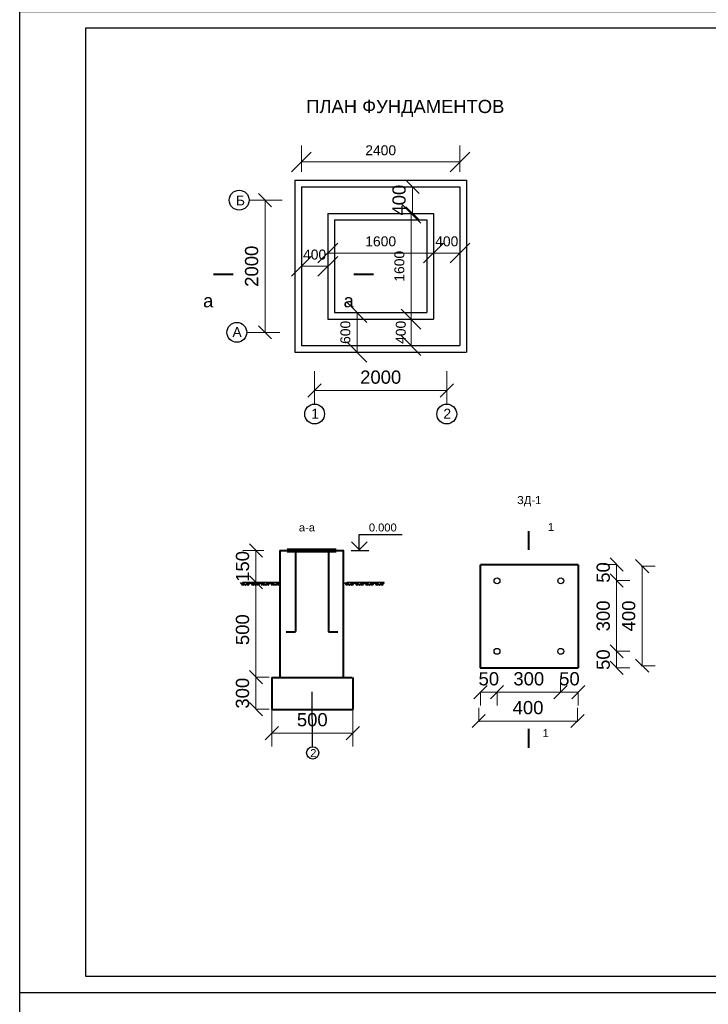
# Model space of a CAD drawing. Header units: millimetres. Extents: x 595270325 to 595481810, y -115960014 to -115841171.
# Tile 7 of 18: x 595270328 to 595280747, y -115930453 to -115915556. Entities that reach past the tile are written whole.
import ezdxf
from ezdxf.enums import TextEntityAlignment as Align

# ---------------------------------------------------------------- set-up
doc = ezdxf.new("R2010")
doc.units = ezdxf.units.MM
for name, color, linetype in [('Koty', 5, 'Continuous'), ('стена', 7, 'Continuous'), ('стены', 1, 'Continuous')]:
    doc.layers.add(name, color=color, linetype=linetype)
doc.styles.add('Arial 3.', font='arial.ttf')
doc.styles.get("Standard").update_dxf_attribs({"font": 'arial.ttf'})
doc.dimstyles.new('Xikmatillo', dxfattribs={"dimtxt": 200, "dimasz": 200, "dimexe": 200, "dimexo": 0, "dimgap": 100, "dimtad": 1, "dimtxsty": 'Standard', "dimblk": 'OBLIQUE', "dimcen": 0, "dimclrd": 7, "dimclre": 7, "dimclrt": 7, "dimadec": 0, "dimazin": 0, "dimtfac": 1, "dimtmove": 1, "dimatfit": 3, "dimldrblk": 'OBLIQUE', "dimfxl": 200, "dimlwd": 13, "dimlwe": 13, "dimarcsym": 0})
doc.dimstyles.new('YOQUB', dxfattribs={"dimtxt": 150, "dimasz": 300, "dimexe": 250, "dimexo": 0, "dimgap": 100, "dimtad": 1, "dimdec": 0, "dimtxsty": 'Standard', "dimblk": 'OBLIQUE', "dimcen": 0, "dimclrd": 7, "dimclre": 7, "dimclrt": 7, "dimadec": 0, "dimazin": 0, "dimtfac": 1, "dimtdec": 0, "dimtmove": 1, "dimatfit": 3, "dimldrblk": 'OBLIQUE', "dimfxl": 100, "dimlwd": 13, "dimlwe": 13, "dimarcsym": 0})

# ---------------------------------------------------------------- blocks, each defined once
blk = doc.blocks.new('_Oblique')
at = {"color": 0, "linetype": 'ByBlock', "lineweight": -2}
blk.add_line((-0.5, -0.5), (0.5, 0.5), dxfattribs=at)
blk = doc.blocks.new('*D145')
at = {"color": 7, "lineweight": 13, "transparency": 16777216}
for p, q in [((595274790, -115921167), (595274790, -115920967)), ((595276790, -115921167), (595276790, -115920967)), ((595276790, -115921167), (595274790, -115921167))]:
    blk.add_line(p, q, dxfattribs=at)
at = {"layer": 'Defpoints', "color": 0, "transparency": 16777216}
for p in [(595274790, -115921167), (595274790, -115921167), (595276790, -115921167)]:
    blk.add_point(p, dxfattribs=at)
at = {"color": 7, "lineweight": 13, "transparency": 16777216, "xscale": 200, "yscale": 200, "zscale": 200, "rotation": 180}
blk.add_blockref('_Oblique', (595274790, -115921167), dxfattribs=at)
at = {"color": 7, "lineweight": 13, "transparency": 16777216, "xscale": 200, "yscale": 200, "zscale": 200}
blk.add_blockref('_Oblique', (595276790, -115921167), dxfattribs=at)
at = {"color": 7, "lineweight": 15, "transparency": 16777216, "insert": (595275790, -115920965), "char_height": 200, "attachment_point": 5, "style": 'Arial 3.'}
blk.add_mtext('2000', dxfattribs=at)
blk = doc.blocks.new('*D146')
at = {"color": 7, "lineweight": 13, "transparency": 16777216}
for p, q in [((595274590, -115919286), (595274590, -115919036)), ((595274990, -115919086), (595274990, -115919536)), ((595274590, -115919286), (595274990, -115919286))]:
    blk.add_line(p, q, dxfattribs=at)
at = {"layer": 'Defpoints', "color": 0, "transparency": 16777216}
for p in [(595274990, -115919086), (595274590, -115919286), (595274990, -115919286)]:
    blk.add_point(p, dxfattribs=at)
at = {"color": 7, "lineweight": 13, "transparency": 16777216, "xscale": 300, "yscale": 300, "zscale": 300, "rotation": 180}
blk.add_blockref('_Oblique', (595274590, -115919286), dxfattribs=at)
at = {"color": 7, "lineweight": 13, "transparency": 16777216, "xscale": 300, "yscale": 300, "zscale": 300}
blk.add_blockref('_Oblique', (595274990, -115919286), dxfattribs=at)
at = {"color": 7, "transparency": 16777216, "insert": (595274790, -115919110), "char_height": 150, "attachment_point": 5}
blk.add_mtext('400', dxfattribs=at)
blk = doc.blocks.new('*D104')
at = {"color": 7, "lineweight": 13, "transparency": 16777216}
for p, q in [((595274590, -115917856), (595274590, -115917458)), ((595276990, -115917856), (595276990, -115917458)), ((595276990, -115917708), (595274590, -115917708))]:
    blk.add_line(p, q, dxfattribs=at)
at = {"layer": 'Defpoints', "color": 0, "transparency": 16777216}
for p in [(595274590, -115917708), (595274590, -115917856), (595276990, -115917856)]:
    blk.add_point(p, dxfattribs=at)
at = {"color": 7, "lineweight": 13, "transparency": 16777216, "xscale": 300, "yscale": 300, "zscale": 300, "rotation": 180}
blk.add_blockref('_Oblique', (595274590, -115917708), dxfattribs=at)
at = {"color": 7, "lineweight": 13, "transparency": 16777216, "xscale": 300, "yscale": 300, "zscale": 300}
blk.add_blockref('_Oblique', (595276990, -115917708), dxfattribs=at)
at = {"color": 7, "transparency": 16777216, "insert": (595275790, -115917532), "char_height": 150, "attachment_point": 5}
blk.add_mtext('2400', dxfattribs=at)
blk = doc.blocks.new('*D115')
at = {"color": 7, "lineweight": 13, "transparency": 16777216}
for p, q in [((595276419, -115918086), (595276071, -115918086)), ((595276271, -115918486), (595276271, -115918086)), ((595276479, -115918486), (595276071, -115918486))]:
    blk.add_line(p, q, dxfattribs=at)
at = {"layer": 'Defpoints', "color": 0, "transparency": 16777216}
for p in [(595276271, -115918086), (595276419, -115918086), (595276479, -115918486)]:
    blk.add_point(p, dxfattribs=at)
at = {"color": 7, "lineweight": 13, "transparency": 16777216, "xscale": 200, "yscale": 200, "zscale": 200}
for p, rotation in [((595276271, -115918086), 90), ((595276271, -115918486), 270)]:
    blk.add_blockref('_Oblique', p, dxfattribs=dict(at, rotation=rotation))
at = {"color": 7, "lineweight": 15, "transparency": 16777216, "insert": (595276069, -115918286), "char_height": 200, "attachment_point": 5, "rotation": 90, "style": 'Arial 3.'}
blk.add_mtext('400', dxfattribs=at)
blk = doc.blocks.new('*D116')
at = {"color": 7, "lineweight": 13, "transparency": 16777216}
for p, q in [((595276419, -115920086), (595276000, -115920086)), ((595276250, -115920486), (595276250, -115920086)), ((595276479, -115920486), (595276000, -115920486))]:
    blk.add_line(p, q, dxfattribs=at)
at = {"layer": 'Defpoints', "color": 0, "transparency": 16777216}
for p in [(595276250, -115920086), (595276419, -115920086), (595276479, -115920486)]:
    blk.add_point(p, dxfattribs=at)
at = {"color": 7, "lineweight": 13, "transparency": 16777216, "xscale": 300, "yscale": 300, "zscale": 300}
for p, rotation in [((595276250, -115920086), 90), ((595276250, -115920486), 270)]:
    blk.add_blockref('_Oblique', p, dxfattribs=dict(at, rotation=rotation))
at = {"color": 7, "transparency": 16777216, "insert": (595276095, -115920286), "char_height": 150, "attachment_point": 5, "rotation": 90}
blk.add_mtext('400', dxfattribs=at)
blk = doc.blocks.new('*D150')
at = {"color": 7, "lineweight": 13, "transparency": 16777216}
for p, q in [((595274084, -115918286), (595273840, -115918286)), ((595274040, -115920286), (595274040, -115918286)), ((595274084, -115920286), (595273840, -115920286))]:
    blk.add_line(p, q, dxfattribs=at)
at = {"layer": 'Defpoints', "color": 0, "transparency": 16777216}
for p in [(595274040, -115918286), (595274084, -115918286), (595274084, -115920286)]:
    blk.add_point(p, dxfattribs=at)
at = {"color": 7, "lineweight": 13, "transparency": 16777216, "xscale": 200, "yscale": 200, "zscale": 200}
for p, rotation in [((595274040, -115918286), 90), ((595274040, -115920286), 270)]:
    blk.add_blockref('_Oblique', p, dxfattribs=dict(at, rotation=rotation))
at = {"color": 7, "lineweight": 15, "transparency": 16777216, "insert": (595273838, -115919286), "char_height": 200, "attachment_point": 5, "rotation": 90, "style": 'Arial 3.'}
blk.add_mtext('2000', dxfattribs=at)
blk = doc.blocks.new('*D151')
at = {"color": 7, "lineweight": 13, "transparency": 16777216}
for p, q in [((595274990, -115918836), (595274990, -115919336)), ((595276590, -115918836), (595276590, -115919336)), ((595274990, -115919086), (595276590, -115919086))]:
    blk.add_line(p, q, dxfattribs=at)
at = {"layer": 'Defpoints', "color": 0, "transparency": 16777216}
for p in [(595274990, -115918836), (595276590, -115918836), (595276590, -115919086)]:
    blk.add_point(p, dxfattribs=at)
at = {"color": 7, "lineweight": 13, "transparency": 16777216, "xscale": 300, "yscale": 300, "zscale": 300, "rotation": 180}
blk.add_blockref('_Oblique', (595274990, -115919086), dxfattribs=at)
at = {"color": 7, "lineweight": 13, "transparency": 16777216, "xscale": 300, "yscale": 300, "zscale": 300}
blk.add_blockref('_Oblique', (595276590, -115919086), dxfattribs=at)
at = {"color": 7, "transparency": 16777216, "insert": (595275790, -115918910), "char_height": 150, "attachment_point": 5}
blk.add_mtext('1600', dxfattribs=at)
blk = doc.blocks.new('*D152')
at = {"color": 7, "lineweight": 13, "transparency": 16777216}
for p, q in [((595276590, -115919286), (595276590, -115918836)), ((595276990, -115919286), (595276990, -115918836)), ((595276590, -115919086), (595276990, -115919086))]:
    blk.add_line(p, q, dxfattribs=at)
at = {"layer": 'Defpoints', "color": 0, "transparency": 16777216}
for p in [(595276990, -115919086), (595276590, -115919286), (595276990, -115919286)]:
    blk.add_point(p, dxfattribs=at)
at = {"color": 7, "lineweight": 13, "transparency": 16777216, "xscale": 300, "yscale": 300, "zscale": 300, "rotation": 180}
blk.add_blockref('_Oblique', (595276590, -115919086), dxfattribs=at)
at = {"color": 7, "lineweight": 13, "transparency": 16777216, "xscale": 300, "yscale": 300, "zscale": 300}
blk.add_blockref('_Oblique', (595276990, -115919086), dxfattribs=at)
at = {"color": 7, "transparency": 16777216, "insert": (595276790, -115918910), "char_height": 150, "attachment_point": 5}
blk.add_mtext('400', dxfattribs=at)
blk = doc.blocks.new('*D153')
at = {"color": 7, "lineweight": 13, "transparency": 16777216}
for p, q in [((595275877, -115918486), (595276500, -115918486)), ((595276250, -115918486), (595276250, -115920086)), ((595275877, -115920086), (595276500, -115920086))]:
    blk.add_line(p, q, dxfattribs=at)
at = {"layer": 'Defpoints', "color": 0, "transparency": 16777216}
for p in [(595275877, -115918486), (595275877, -115920086), (595276250, -115920086)]:
    blk.add_point(p, dxfattribs=at)
at = {"color": 7, "lineweight": 13, "transparency": 16777216, "xscale": 300, "yscale": 300, "zscale": 300}
for p, rotation in [((595276250, -115918486), 90), ((595276250, -115920086), 270)]:
    blk.add_blockref('_Oblique', p, dxfattribs=dict(at, rotation=rotation))
at = {"color": 7, "transparency": 16777216, "insert": (595276074, -115919286), "char_height": 150, "attachment_point": 5, "rotation": 90}
blk.add_mtext('1600', dxfattribs=at)
blk = doc.blocks.new('*D154')
at = {"color": 7, "lineweight": 13, "transparency": 16777216}
for p, q in [((595275361, -115919986), (595275683, -115919986)), ((595275433, -115920586), (595275433, -115919986)), ((595275361, -115920586), (595275683, -115920586))]:
    blk.add_line(p, q, dxfattribs=at)
at = {"layer": 'Defpoints', "color": 0, "transparency": 16777216}
for p in [(595275361, -115919986), (595275433, -115919986), (595275361, -115920586)]:
    blk.add_point(p, dxfattribs=at)
at = {"color": 7, "lineweight": 13, "transparency": 16777216, "xscale": 300, "yscale": 300, "zscale": 300}
for p, rotation in [((595275433, -115919986), 90), ((595275433, -115920586), 270)]:
    blk.add_blockref('_Oblique', p, dxfattribs=dict(at, rotation=rotation))
at = {"color": 7, "transparency": 16777216, "insert": (595275257, -115920286), "char_height": 150, "attachment_point": 5, "rotation": 90}
blk.add_mtext('600', dxfattribs=at)
blk = doc.blocks.new('*D117')
at = {"layer": 'Defpoints', "color": 0, "transparency": 16777216}
for p in [(595275368, -115925956), (595274142, -115925965), (595275368, -115926350)]:
    blk.add_point(p, dxfattribs=at)
at = {"layer": 'Koty', "color": 7, "lineweight": 13, "transparency": 16777216}
for p, q in [((595275368, -115925956), (595275368, -115926550)), ((595274142, -115925965), (595274142, -115926550)), ((595274142, -115926350), (595275368, -115926350))]:
    blk.add_line(p, q, dxfattribs=at)
at = {"layer": 'Koty', "color": 7, "lineweight": 13, "transparency": 16777216, "xscale": 200, "yscale": 200, "zscale": 200, "rotation": 180}
blk.add_blockref('_Oblique', (595274142, -115926350), dxfattribs=at)
at = {"layer": 'Koty', "color": 7, "lineweight": 13, "transparency": 16777216, "xscale": 200, "yscale": 200, "zscale": 200}
blk.add_blockref('_Oblique', (595275368, -115926350), dxfattribs=at)
at = {"layer": 'Koty', "color": 7, "transparency": 16777216, "insert": (595274755, -115926148), "char_height": 200, "attachment_point": 5, "style": 'Arial 3.'}
blk.add_mtext('500', dxfattribs=at)
blk = doc.blocks.new('*D118')
at = {"layer": 'Defpoints', "color": 0, "transparency": 16777216}
for p in [(595273896, -115925502), (595273903, -115925502), (595273896, -115925989)]:
    blk.add_point(p, dxfattribs=at)
at = {"layer": 'Koty', "color": 7, "lineweight": 13, "transparency": 16777216}
for p, q in [((595273896, -115925502), (595274103, -115925502)), ((595273903, -115925989), (595273903, -115925502)), ((595273896, -115925989), (595274103, -115925989))]:
    blk.add_line(p, q, dxfattribs=at)
at = {"layer": 'Koty', "color": 7, "lineweight": 13, "transparency": 16777216, "xscale": 200, "yscale": 200, "zscale": 200}
for p, rotation in [((595273903, -115925502), 90), ((595273903, -115925989), 270)]:
    blk.add_blockref('_Oblique', p, dxfattribs=dict(at, rotation=rotation))
at = {"layer": 'Koty', "color": 7, "transparency": 16777216, "insert": (595273700, -115925746), "char_height": 200, "attachment_point": 5, "rotation": 90, "style": 'Arial 3.'}
blk.add_mtext('300', dxfattribs=at)
blk = doc.blocks.new('*D119')
at = {"layer": 'Defpoints', "color": 0, "transparency": 16777216}
for p in [(595273899, -115924068), (595273903, -115924068), (595273896, -115925502)]:
    blk.add_point(p, dxfattribs=at)
at = {"layer": 'Koty', "color": 7, "lineweight": 13, "transparency": 16777216}
for p, q in [((595273899, -115924068), (595274103, -115924068)), ((595273903, -115925502), (595273903, -115924068)), ((595273896, -115925502), (595274103, -115925502))]:
    blk.add_line(p, q, dxfattribs=at)
at = {"layer": 'Koty', "color": 7, "lineweight": 13, "transparency": 16777216, "xscale": 200, "yscale": 200, "zscale": 200}
for p, rotation in [((595273903, -115924068), 90), ((595273903, -115925502), 270)]:
    blk.add_blockref('_Oblique', p, dxfattribs=dict(at, rotation=rotation))
at = {"layer": 'Koty', "color": 7, "transparency": 16777216, "insert": (595273700, -115924785), "char_height": 200, "attachment_point": 5, "rotation": 90, "style": 'Arial 3.'}
blk.add_mtext('500', dxfattribs=at)
blk = doc.blocks.new('*D120')
at = {"layer": 'Defpoints', "color": 0, "transparency": 16777216}
for p in [(595273903, -115923588), (595274022, -115923588), (595273899, -115924068)]:
    blk.add_point(p, dxfattribs=at)
at = {"layer": 'Koty', "color": 7, "lineweight": 13, "transparency": 16777216}
for p, q in [((595274022, -115923588), (595273703, -115923588)), ((595273903, -115924068), (595273903, -115923588)), ((595273899, -115924068), (595274103, -115924068))]:
    blk.add_line(p, q, dxfattribs=at)
at = {"layer": 'Koty', "color": 7, "lineweight": 13, "transparency": 16777216, "xscale": 200, "yscale": 200, "zscale": 200}
for p, rotation in [((595273903, -115923588), 90), ((595273903, -115924068), 270)]:
    blk.add_blockref('_Oblique', p, dxfattribs=dict(at, rotation=rotation))
at = {"layer": 'Koty', "color": 7, "transparency": 16777216, "insert": (595273700, -115923828), "char_height": 200, "attachment_point": 5, "rotation": 90, "style": 'Arial 3.'}
blk.add_mtext('150', dxfattribs=at)
blk = doc.blocks.new('*D121')
at = {"layer": 'Defpoints', "color": 0, "transparency": 16777216}
for p in [(595277273, -115926180), (595278768, -115926167), (595278768, -115926180)]:
    blk.add_point(p, dxfattribs=at)
at = {"layer": 'Koty', "color": 7, "lineweight": 13, "transparency": 16777216}
for p, q in [((595277273, -115926180), (595277273, -115925967)), ((595278768, -115926180), (595278768, -115925967)), ((595277273, -115926167), (595278768, -115926167))]:
    blk.add_line(p, q, dxfattribs=at)
at = {"layer": 'Koty', "color": 7, "lineweight": 13, "transparency": 16777216, "xscale": 200, "yscale": 200, "zscale": 200, "rotation": 180}
blk.add_blockref('_Oblique', (595277273, -115926167), dxfattribs=at)
at = {"layer": 'Koty', "color": 7, "lineweight": 13, "transparency": 16777216, "xscale": 200, "yscale": 200, "zscale": 200}
blk.add_blockref('_Oblique', (595278768, -115926167), dxfattribs=at)
at = {"layer": 'Koty', "color": 7, "transparency": 16777216, "insert": (595278020, -115925965), "char_height": 200, "attachment_point": 5, "style": 'Arial 3.'}
blk.add_mtext('400', dxfattribs=at)
blk = doc.blocks.new('*D122')
at = {"layer": 'Defpoints', "color": 0, "transparency": 16777216}
for p in [(595279732, -115923824), (595279745, -115923824), (595279732, -115925330)]:
    blk.add_point(p, dxfattribs=at)
at = {"layer": 'Koty', "color": 7, "lineweight": 13, "transparency": 16777216}
for p, q in [((595279732, -115923824), (595279945, -115923824)), ((595279745, -115925330), (595279745, -115923824)), ((595279732, -115925330), (595279945, -115925330))]:
    blk.add_line(p, q, dxfattribs=at)
at = {"layer": 'Koty', "color": 7, "lineweight": 13, "transparency": 16777216, "xscale": 200, "yscale": 200, "zscale": 200}
for p, rotation in [((595279745, -115923824), 90), ((595279745, -115925330), 270)]:
    blk.add_blockref('_Oblique', p, dxfattribs=dict(at, rotation=rotation))
at = {"layer": 'Koty', "color": 7, "transparency": 16777216, "insert": (595279543, -115924577), "char_height": 200, "attachment_point": 5, "rotation": 90, "style": 'Arial 3.'}
blk.add_mtext('400', dxfattribs=at)
blk = doc.blocks.new('*D125')
at = {"layer": 'Defpoints', "color": 0, "transparency": 16777216}
for p in [(595277301, -115925731), (595277550, -115925731), (595277550, -115925731)]:
    blk.add_point(p, dxfattribs=at)
at = {"layer": 'Koty', "color": 7, "lineweight": 13, "transparency": 16777216}
for p, q in [((595277301, -115925731), (595277301, -115925931)), ((595277301, -115925731), (595277550, -115925731)), ((595277550, -115925731), (595277550, -115925931))]:
    blk.add_line(p, q, dxfattribs=at)
at = {"layer": 'Koty', "color": 7, "lineweight": 13, "transparency": 16777216, "xscale": 200, "yscale": 200, "zscale": 200, "rotation": 180}
blk.add_blockref('_Oblique', (595277301, -115925731), dxfattribs=at)
at = {"layer": 'Koty', "color": 7, "lineweight": 13, "transparency": 16777216, "xscale": 200, "yscale": 200, "zscale": 200}
blk.add_blockref('_Oblique', (595277550, -115925731), dxfattribs=at)
at = {"layer": 'Koty', "color": 7, "transparency": 16777216, "insert": (595277426, -115925529), "char_height": 200, "attachment_point": 5, "style": 'Arial 3.'}
blk.add_mtext('50', dxfattribs=at)
blk = doc.blocks.new('*D126')
at = {"layer": 'Defpoints', "color": 0, "transparency": 16777216}
for p in [(595277550, -115925731), (595278512, -115925731), (595278512, -115925733)]:
    blk.add_point(p, dxfattribs=at)
at = {"layer": 'Koty', "color": 7, "lineweight": 13, "transparency": 16777216}
for p, q in [((595278512, -115925733), (595278512, -115925531)), ((595277550, -115925731), (595277550, -115925931)), ((595277550, -115925731), (595278512, -115925731))]:
    blk.add_line(p, q, dxfattribs=at)
at = {"layer": 'Koty', "color": 7, "lineweight": 13, "transparency": 16777216, "xscale": 200, "yscale": 200, "zscale": 200, "rotation": 180}
blk.add_blockref('_Oblique', (595277550, -115925731), dxfattribs=at)
at = {"layer": 'Koty', "color": 7, "lineweight": 13, "transparency": 16777216, "xscale": 200, "yscale": 200, "zscale": 200}
blk.add_blockref('_Oblique', (595278512, -115925731), dxfattribs=at)
at = {"layer": 'Koty', "color": 7, "transparency": 16777216, "insert": (595278031, -115925529), "char_height": 200, "attachment_point": 5, "style": 'Arial 3.'}
blk.add_mtext('300', dxfattribs=at)
blk = doc.blocks.new('*D127')
at = {"layer": 'Defpoints', "color": 0, "transparency": 16777216}
for p in [(595278512, -115925733), (595278780, -115925729), (595278780, -115925731)]:
    blk.add_point(p, dxfattribs=at)
at = {"layer": 'Koty', "color": 7, "lineweight": 13, "transparency": 16777216}
for p, q in [((595278512, -115925733), (595278512, -115925531)), ((595278512, -115925731), (595278780, -115925731)), ((595278780, -115925729), (595278780, -115925931))]:
    blk.add_line(p, q, dxfattribs=at)
at = {"layer": 'Koty', "color": 7, "lineweight": 13, "transparency": 16777216, "xscale": 200, "yscale": 200, "zscale": 200, "rotation": 180}
blk.add_blockref('_Oblique', (595278512, -115925731), dxfattribs=at)
at = {"layer": 'Koty', "color": 7, "lineweight": 13, "transparency": 16777216, "xscale": 200, "yscale": 200, "zscale": 200}
blk.add_blockref('_Oblique', (595278780, -115925731), dxfattribs=at)
at = {"layer": 'Koty', "color": 7, "transparency": 16777216, "insert": (595278646, -115925529), "char_height": 200, "attachment_point": 5, "style": 'Arial 3.'}
blk.add_mtext('50', dxfattribs=at)
blk = doc.blocks.new('*D128')
at = {"layer": 'Defpoints', "color": 0, "transparency": 16777216}
for p in [(595279359, -115925112), (595279360, -115925112), (595279359, -115925363)]:
    blk.add_point(p, dxfattribs=at)
at = {"layer": 'Koty', "color": 7, "lineweight": 13, "transparency": 16777216}
for p, q in [((595279359, -115925112), (595279560, -115925112)), ((595279360, -115925363), (595279360, -115925112)), ((595279359, -115925363), (595279560, -115925363))]:
    blk.add_line(p, q, dxfattribs=at)
at = {"layer": 'Koty', "color": 7, "lineweight": 13, "transparency": 16777216, "xscale": 200, "yscale": 200, "zscale": 200}
for p, rotation in [((595279360, -115925112), 90), ((595279360, -115925363), 270)]:
    blk.add_blockref('_Oblique', p, dxfattribs=dict(at, rotation=rotation))
at = {"layer": 'Koty', "color": 7, "transparency": 16777216, "insert": (595279158, -115925238), "char_height": 200, "attachment_point": 5, "rotation": 90, "style": 'Arial 3.'}
blk.add_mtext('50', dxfattribs=at)
blk = doc.blocks.new('*D129')
at = {"layer": 'Defpoints', "color": 0, "transparency": 16777216}
for p in [(595279360, -115924041), (595279360, -115924041), (595279359, -115925112)]:
    blk.add_point(p, dxfattribs=at)
at = {"layer": 'Koty', "color": 7, "lineweight": 13, "transparency": 16777216}
for p, q in [((595279360, -115924041), (595279560, -115924041)), ((595279360, -115925112), (595279360, -115924041)), ((595279359, -115925112), (595279560, -115925112))]:
    blk.add_line(p, q, dxfattribs=at)
at = {"layer": 'Koty', "color": 7, "lineweight": 13, "transparency": 16777216, "xscale": 200, "yscale": 200, "zscale": 200}
for p, rotation in [((595279360, -115924041), 90), ((595279360, -115925112), 270)]:
    blk.add_blockref('_Oblique', p, dxfattribs=dict(at, rotation=rotation))
at = {"layer": 'Koty', "color": 7, "transparency": 16777216, "insert": (595279158, -115924576), "char_height": 200, "attachment_point": 5, "rotation": 90, "style": 'Arial 3.'}
blk.add_mtext('300', dxfattribs=at)
blk = doc.blocks.new('*D130')
at = {"layer": 'Defpoints', "color": 0, "transparency": 16777216}
for p in [(595279360, -115923798), (595279363, -115923798), (595279360, -115924041)]:
    blk.add_point(p, dxfattribs=at)
at = {"layer": 'Koty', "color": 7, "lineweight": 13, "transparency": 16777216}
for p, q in [((595279363, -115923798), (595279160, -115923798)), ((595279360, -115924041), (595279360, -115923798)), ((595279360, -115924041), (595279560, -115924041))]:
    blk.add_line(p, q, dxfattribs=at)
at = {"layer": 'Koty', "color": 7, "lineweight": 13, "transparency": 16777216, "xscale": 200, "yscale": 200, "zscale": 200}
for p, rotation in [((595279360, -115923798), 90), ((595279360, -115924041), 270)]:
    blk.add_blockref('_Oblique', p, dxfattribs=dict(at, rotation=rotation))
at = {"layer": 'Koty', "color": 7, "transparency": 16777216, "insert": (595279158, -115923919), "char_height": 200, "attachment_point": 5, "rotation": 90, "style": 'Arial 3.'}
blk.add_mtext('50', dxfattribs=at)

msp = doc.modelspace()

# ---------------------------------------------------------------- linework, layer by layer
at = {"color": 0, "lineweight": 30}
for p, q in [((595274490, -115917986.02), (595274490, -115920586.311)), ((595274490, -115917986.02), (595277090, -115917986.02)), ((595277090, -115917986.02), (595277090, -115920586.311)), ((595274590, -115918086.02), (595274590, -115920486.311)), ((595274590, -115918086.02), (595276990, -115918086.02)), ((595276990, -115918086.02), (595276990, -115920486.311)), ((595274990, -115918486.02), (595274990, -115920086.311)), ((595274990, -115918486.02), (595276590, -115918486.02)), ((595276590, -115918486.02), (595276590, -115920086.311)), ((595275090, -115918586.02), (595275090, -115919986.311)), ((595275090, -115918586.02), (595276490, -115918586.02)), ((595276490, -115918586.02), (595276490, -115919986.311)), ((595275090, -115919986.311), (595276490, -115919986.311)), ((595274990, -115920086.311), (595276590, -115920086.311)), ((595274490, -115920586.311), (595277090, -115920586.311)), ((595274590, -115920486.311), (595276990, -115920486.311))]:
    msp.add_line(p, q, dxfattribs=at)
at = {"color": 0, "lineweight": 15}
for p, q in [((595273799.098, -115918286.02), (595274299.098, -115918286.02)), ((595273764.034, -115920286.311), (595274264.034, -115920286.311)), ((595274790, -115920871.543), (595274790, -115921371.543)), ((595276790, -115920871.543), (595276790, -115921371.543))]:
    msp.add_line(p, q, dxfattribs=at)
at = {"color": 0, "lineweight": -3}
msp.add_lwpolyline([(595270328.213, -115915430.572), (595291328.213, -115915430.572), (595291328.213, -115930280.572), (595270328.213, -115930280.572)], close=True, dxfattribs=at)
at = {"color": 0, "lineweight": 30}
msp.add_lwpolyline([(595271328.213, -115915680.572), (595291078.213, -115915680.572), (595291078.213, -115930030.572), (595271328.213, -115930030.572)], close=True, dxfattribs=at)
at = {"lineweight": 15}
for points in [[(595273558.111, -115919407.338, 30, 30, 0), (595273258.111, -115919407.338, 30, 30, 0), (595273358.111, -115919407.338, 0, 40, 0), (595273358.111, -115919607.338, 0, 0, 0), (595273358.111, -115919907.338, 0, 0, 0)], [(595275683.34, -115919407.338, 30, 30, 0), (595275383.34, -115919407.338, 30, 30, 0), (595275483.34, -115919407.338, 0, 40, 0), (595275483.34, -115919607.338, 0, 0, 0), (595275483.34, -115919907.338, 0, 0, 0)]]:
    msp.add_lwpolyline(points, format="xyseb", dxfattribs=at)
at = {"color": 0, "lineweight": 25}
for centre in [(595273649.098, -115918286.02), (595273614.034, -115920286.311), (595274790, -115921521.543), (595276790, -115921521.543)]:
    msp.add_circle(centre, 150, dxfattribs=at)
at = {"layer": 'Koty', "color": 0}
msp.add_line((595275345.499, -115923588.051), (595275610.832, -115923588.051), dxfattribs=at)
at = {"layer": 'Koty', "color": 0, "lineweight": 40}
for p, q in [((595274358.973, -115924819.572), (595274501.641, -115924819.572)), ((595275000.91, -115924819.572), (595275143.578, -115924819.572))]:
    msp.add_line(p, q, dxfattribs=at)
at = {"layer": 'Koty', "color": 0}
for points in [[(595278030.822, -115923580.474, 28.945, 28.945, 0), (595278030.822, -115923291.019, 28.945, 28.945, 0), (595278030.822, -115923387.504, 0, 38.594, 0), (595278223.792, -115923387.504, 0, 0, 0), (595278513.246, -115923387.504, 0, 0, 0)], [(595278030.822, -115926283.725, 28.945, 28.945, 0), (595278030.822, -115926573.18, 28.945, 28.945, 0), (595278030.822, -115926476.695, 0, 38.594, 0), (595278223.792, -115926476.695, 0, 0, 0), (595278513.246, -115926476.695, 0, 0, 0)]]:
    msp.add_lwpolyline(points, format="xyseb", dxfattribs=at)
for points in [[(595275466.105, -115923588.051), (595275466.105, -115923346.839), (595276116.786, -115923346.839)], [(595273664.461, -115924069.895), (595273697.681, -115924117.429)], [(595273687.314, -115924069.895), (595273720.534, -115924117.429)], [(595274264.873, -115924069.359), (595273699.55, -115924069.359)], [(595273710.874, -115924069.895), (595273744.094, -115924117.429)], [(595273770.241, -115924069.895), (595273737.021, -115924117.429)], [(595273793.095, -115924069.895), (595273759.875, -115924117.429)], [(595273815.712, -115924069.895), (595273782.492, -115924117.429)], [(595273816.929, -115924069.895), (595273850.148, -115924117.429)], [(595273839.782, -115924069.895), (595273873.002, -115924117.429)], [(595273863.341, -115924069.895), (595273896.561, -115924117.429)], [(595273922.709, -115924069.895), (595273889.489, -115924117.429)], [(595273945.562, -115924069.895), (595273912.342, -115924117.429)], [(595273968.18, -115924069.895), (595273934.96, -115924117.429)], [(595273963.606, -115924069.895), (595273996.826, -115924117.429)], [(595273986.459, -115924069.895), (595274019.679, -115924117.429)], [(595274010.018, -115924069.895), (595274043.238, -115924117.429)], [(595274069.386, -115924069.895), (595274036.166, -115924117.429)], [(595274092.239, -115924069.895), (595274059.019, -115924117.429)], [(595274114.857, -115924069.895), (595274081.637, -115924117.429)], [(595274114.143, -115924069.895), (595274147.363, -115924117.429)], [(595274136.996, -115924069.895), (595274170.216, -115924117.429)], [(595274160.556, -115924069.895), (595274193.776, -115924117.429)], [(595274219.923, -115924069.895), (595274186.703, -115924117.429)], [(595274242.776, -115924069.895), (595274209.557, -115924117.429)], [(595274265.394, -115924069.895), (595274232.174, -115924117.429)], [(595275241.537, -115924069.895), (595275274.757, -115924117.429)], [(595275264.39, -115924069.895), (595275297.61, -115924117.429)], [(595275841.949, -115924069.359), (595275276.626, -115924069.359)], [(595275287.949, -115924069.895), (595275321.169, -115924117.429)], [(595275347.317, -115924069.895), (595275314.097, -115924117.429)], [(595275370.17, -115924069.895), (595275336.95, -115924117.429)], [(595275392.788, -115924069.895), (595275359.568, -115924117.429)], [(595275394.004, -115924069.895), (595275427.224, -115924117.429)], [(595275416.857, -115924069.895), (595275450.077, -115924117.429)], [(595275440.417, -115924069.895), (595275473.637, -115924117.429)], [(595275499.784, -115924069.895), (595275466.564, -115924117.429)], [(595275522.638, -115924069.895), (595275489.418, -115924117.429)], [(595275545.255, -115924069.895), (595275512.036, -115924117.429)], [(595275540.681, -115924069.895), (595275573.901, -115924117.429)], [(595275563.535, -115924069.895), (595275596.755, -115924117.429)], [(595275587.094, -115924069.895), (595275620.314, -115924117.429)], [(595275646.462, -115924069.895), (595275613.242, -115924117.429)], [(595275669.315, -115924069.895), (595275636.095, -115924117.429)], [(595275691.933, -115924069.895), (595275658.713, -115924117.429)], [(595275691.219, -115924069.895), (595275724.439, -115924117.429)], [(595275714.072, -115924069.895), (595275747.292, -115924117.429)], [(595275737.631, -115924069.895), (595275770.851, -115924117.429)], [(595275796.999, -115924069.895), (595275763.779, -115924117.429)], [(595275819.852, -115924069.895), (595275786.632, -115924117.429)], [(595275842.47, -115924069.895), (595275809.25, -115924117.429)], [(595274758.987, -115926556.733), (595274755.553, -115925724.409)]]:
    msp.add_lwpolyline(points, dxfattribs=at)
at = {"layer": 'Koty', "color": 0, "const_width": 19.297}
msp.add_lwpolyline([(595275345.499, -115923453.802), (595275466.105, -115923574.408), (595275586.711, -115923453.802)], dxfattribs=at)
at = {"layer": 'Koty', "color": 0, "lineweight": 40}
for points in [[(595274265.579, -115923588.806), (595274265.579, -115925507.887)], [(595274265.579, -115923588.806), (595275230.428, -115923588.806)], [(595274501.641, -115923588.806), (595274501.641, -115924810.669)], [(595275000.91, -115923588.806), (595275000.91, -115924819.572)], [(595275224.893, -115923588.806), (595275224.893, -115925507.887)], [(595277294.689, -115923802.446), (595277294.689, -115925363.026)], [(595277298.791, -115923800.935), (595278779.647, -115923800.935)], [(595278778.739, -115923802.446), (595278778.739, -115925363.026)], [(595277294.689, -115925363.026), (595278779.647, -115925363.026)], [(595274142.456, -115925510.32), (595274142.456, -115925990.311)], [(595274145.147, -115925507.887), (595275358.687, -115925507.887)], [(595275368.148, -115925510.32), (595275368.148, -115925990.311)], [(595274142.456, -115925990.311), (595275368.148, -115925990.311)]]:
    msp.add_lwpolyline(points, dxfattribs=at)
at = {"layer": 'Koty', "color": 0, "lineweight": 100}
msp.add_lwpolyline([(595274375.371, -115923588.051), (595275115.799, -115923588.051)], dxfattribs=at)
at = {"layer": 'Koty', "color": 0}
for centre, radius in [((595277550.294, -115924045.392), 44.517), ((595278514.329, -115924045.392), 44.517), ((595277550.294, -115925112.41), 44.517), ((595278514.329, -115925112.41), 44.517), ((595274761.109, -115926649.566), 92.857)]:
    msp.add_circle(centre, radius, dxfattribs=at)
at = {"layer": 'стена', "color": 7, "lineweight": 25, "ltscale": 10}
msp.add_line((595270328.213, -115945030.572), (595270328.213, -115930280.572), dxfattribs=at)

# ---------------------------------------------------------------- texts
at = {"color": 0, "lineweight": 25, "style": 'Arial 3.'}
for s, p in [('Б', (595273599.098, -115918366.02)), ('А', (595273547.41, -115920357.129)), ('1', (595274738.691, -115921592.361)), ('2', (595276738.691, -115921592.361))]:
    msp.add_text(s, height=150, dxfattribs=at).set_placement(p)
at = {"lineweight": 15, "style": 'Arial 3.'}
for p in [(595273258.111, -115919707.338), (595275383.34, -115919707.338)]:
    msp.add_text('а', height=200, dxfattribs=at).set_placement(p, align=Align.TOP_RIGHT)
at = {"color": 0, "char_height": 120.60611, "width": 6758.99765, "attachment_point": 1, "style": 'Arial 3.'}
for s, insert in [('{\\fArial|b0|i0|c204|p34;ЗД-1}', (595277853.7, -115922763.878)), ('{\\fArial|b0|i0|c204|p34;а-а}', (595274552.353, -115923177.696))]:
    msp.add_mtext(s, dxfattribs=dict(at, insert=insert))
at = {"layer": 'Koty', "color": 0, "style": 'Arial 3.'}
for s, height, p in [('0.000', 120.6061, (595275610.832, -115923298.596)), ('1', 120.606, (595278320.276, -115923291.019))]:
    msp.add_text(s, height=height, dxfattribs=at).set_placement(p)
msp.add_text('1', height=120.606, dxfattribs=at).set_placement((595278239.424, -115926289.196), align=Align.TOP_LEFT)
at = {"layer": 'Koty', "color": 0, "insert": (595274723.631, -115926591.864), "char_height": 120.606, "attachment_point": 1, "style": 'Arial 3.'}
msp.add_mtext_dynamic_manual_height_columns('2', width=173.1066, gutter_width=603.031, heights=[62.834], dxfattribs=at)
at = {"layer": 'стены', "color": 0, "lineweight": 25, "insert": (595277660.96, -115916768.749), "char_height": 199.02088, "width": 9666.74537, "attachment_point": 3, "style": 'Arial 3.'}
msp.add_mtext('{\\fArial|b0|i0|c204|p34;ПЛАН ФУНДАМЕНТОВ}', dxfattribs=at)

# ---------------------------------------------------------------- dimensions: what is measured, and where the dimension line sits
for base, p1, p2, picture, middle in [((595274590, -115917708.209), (595276990, -115917856.335), (595274590, -115917856.335), '*D104', (595275790, -115917531.623)), ((595276590, -115919086.166), (595274990, -115918836.166), (595276590, -115918836.166), '*D151', (595275790, -115918909.58))]:
    dim = msp.add_linear_dim(base=base, p1=p1, p2=p2, dimstyle='YOQUB')
    dim.commit()
    dim.dimension.update_dxf_attribs({"geometry": picture, "text_midpoint": middle})
at = {"lineweight": 15}
dim = msp.add_linear_dim(base=(595276271.43, -115918086.02), p1=(595276479.134, -115918486.02), p2=(595276419.39, -115918086.02), angle=90, dimstyle='Xikmatillo', override={"dimtxsty": 'Arial 3.'}, dxfattribs=at)
dim.commit()
dim.dimension.update_dxf_attribs({"geometry": '*D115', "text_midpoint": (595276271.43, -115918286.02), "dimtype": 160})
dim = msp.add_linear_dim(base=(595274040.273, -115918286.02), p1=(595274083.504, -115920286.311), p2=(595274083.504, -115918286.02), angle=90, text='2000', dimstyle='Xikmatillo', override={"dimtxsty": 'Arial 3.'}, dxfattribs=at)
dim.commit()
dim.dimension.update_dxf_attribs({"geometry": '*D150', "text_midpoint": (595273838.158, -115919286.166)})
for base, p1, p2, picture, middle in [((595276250.282, -115920086.311), (595275876.932, -115918486.02), (595275876.932, -115920086.311), '*D153', (595276073.696, -115919286.166)), ((595275433.287, -115919986.311), (595275360.574, -115920586.311), (595275360.574, -115919986.311), '*D154', (595275256.701, -115920286.311))]:
    dim = msp.add_linear_dim(base=base, p1=p1, p2=p2, angle=90, dimstyle='YOQUB')
    dim.commit()
    dim.dimension.update_dxf_attribs({"geometry": picture, "text_midpoint": middle})
for base, p1, p2, picture, middle in [((595276990, -115919086.166), (595276590, -115919286.166), (595276990, -115919286.166), '*D152', (595276790, -115919086.166)), ((595274990, -115919286.166), (595274590, -115919286.166), (595274990, -115919086.166), '*D146', (595274790, -115919286.166))]:
    dim = msp.add_linear_dim(base=base, p1=p1, p2=p2, dimstyle='YOQUB')
    dim.commit()
    dim.dimension.update_dxf_attribs({"geometry": picture, "text_midpoint": middle, "dimtype": 160})
dim = msp.add_linear_dim(base=(595276250.282, -115920086.311), p1=(595276479.134, -115920486.311), p2=(595276419.39, -115920086.311), angle=90, dimstyle='YOQUB')
dim.commit()
dim.dimension.update_dxf_attribs({"geometry": '*D116', "text_midpoint": (595276271.43, -115920286.311), "dimtype": 160})
dim = msp.add_linear_dim(base=(595274790, -115921167.47), p1=(595276790, -115921167.47), p2=(595274790, -115921167.47), dimstyle='Xikmatillo', override={"dimtxsty": 'Arial 3.'}, dxfattribs=at)
dim.commit()
dim.dimension.update_dxf_attribs({"geometry": '*D145', "text_midpoint": (595275790, -115920965.355)})
at = {"layer": 'Koty', "color": 0}
for base, p1, p2, text, picture, middle in [((595273902.522, -115923588.483), (595273899.297, -115924068.307), (595274021.994, -115923588.483), '150', '*D120', (595273902.522, -115923828.395)), ((595279359.892, -115923797.952), (595279359.602, -115924040.67), (595279362.957, -115923797.952), '50', '*D130', (595279359.892, -115923919.311)), ((595279359.892, -115925111.969), (595279358.912, -115925363.406), (595279358.912, -115925111.969), '50', '*D128', (595279359.892, -115925237.688)), ((595273902.522, -115925502.297), (595273896.386, -115925989.463), (595273896.386, -115925502.297), '300', '*D118', (595273902.522, -115925745.88))]:
    dim = msp.add_linear_dim(base=base, p1=p1, p2=p2, angle=90, text=text, dimstyle='Xikmatillo', override={"dimtxsty": 'Arial 3.'}, dxfattribs=at)
    dim.commit()
    dim.dimension.update_dxf_attribs({"geometry": picture, "text_midpoint": middle, "dimtype": 160})
for base, p1, p2, text, picture, middle in [((595279744.653, -115923823.992), (595279732.194, -115925329.726), (595279732.194, -115923823.992), '400', '*D122', (595279542.538, -115924576.859)), ((595273902.522, -115924068.307), (595273896.386, -115925502.297), (595273899.297, -115924068.307), '500', '*D119', (595273700.408, -115924785.302)), ((595279359.892, -115924040.67), (595279358.912, -115925111.969), (595279359.602, -115924040.67), '300', '*D129', (595279157.709, -115924576.32))]:
    dim = msp.add_linear_dim(base=base, p1=p1, p2=p2, angle=90, text=text, dimstyle='Xikmatillo', override={"dimtxsty": 'Arial 3.'}, dxfattribs=at)
    dim.commit()
    dim.dimension.update_dxf_attribs({"geometry": picture, "text_midpoint": middle})
for base, p1, p2, picture, middle in [((595277549.989, -115925731.179), (595277301.285, -115925730.777), (595277549.989, -115925730.777), '*D125', (595277425.637, -115925731.179)), ((595278780.427, -115925731.179), (595278511.658, -115925733.03), (595278780.427, -115925729.328), '*D127', (595278646.043, -115925731.179))]:
    dim = msp.add_linear_dim(base=base, p1=p1, p2=p2, text='50', dimstyle='Xikmatillo', override={"dimtxsty": 'Arial 3.'}, dxfattribs=at)
    dim.commit()
    dim.dimension.update_dxf_attribs({"geometry": picture, "text_midpoint": middle, "dimtype": 160})
for base, p1, p2, text, picture, middle in [((595278511.658, -115925731.179), (595277549.989, -115925730.777), (595278511.658, -115925733.03), '300', '*D126', (595278030.823, -115925528.996)), ((595275368.148, -115926350.233), (595274142.456, -115925964.706), (595275368.148, -115925955.526), '500', '*D117', (595274755.302, -115926148.119)), ((595278767.742, -115926167.178), (595277272.725, -115926179.622), (595278767.742, -115926179.622), '400', '*D121', (595278020.233, -115925965.064))]:
    dim = msp.add_linear_dim(base=base, p1=p1, p2=p2, text=text, dimstyle='Xikmatillo', override={"dimtxsty": 'Arial 3.'}, dxfattribs=at)
    dim.commit()
    dim.dimension.update_dxf_attribs({"geometry": picture, "text_midpoint": middle})

doc.saveas('drawing.dxf')
